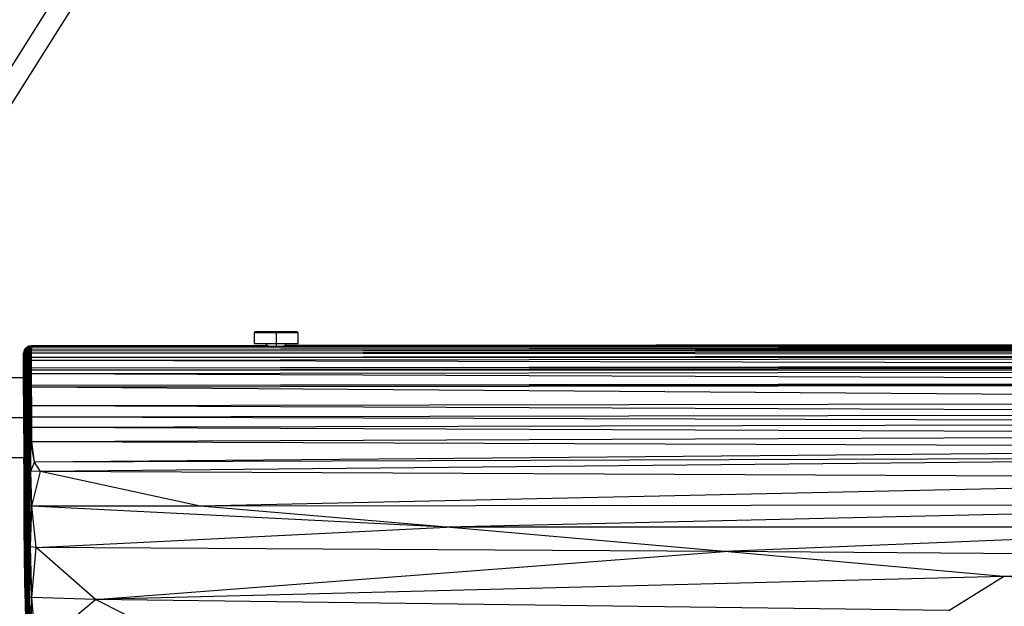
# Paper-space layout '_Posterior' of a CAD drawing. Header units: millimetres. Extents: x -674 to 124, y -13 to 1988.
# Tile 3 of 11: x -549 to -302, y 105 to 252. Entities that reach past the tile are written whole.
import ezdxf

# ---------------------------------------------------------------- set-up
doc = ezdxf.new("R2010")
doc.units = ezdxf.units.MM

psp = doc.layouts.new('_Posterior')

# ---------------------------------------------------------------- linework, layer by layer
at = {"color": 7, "linetype": 'Continuous', "lineweight": 25}
for p, q in [((-592.26, 175.03), (-383.85, 505.14)), ((-588.03, 172.36), (-379.62, 502.47)), ((-490.15, 173.56), (-490.45, 173.26)), ((-490.45, 173.26), (-490.45, 170.56)), ((-479.45, 173.26), (-490.45, 173.26)), ((-490.15, 173.56), (-479.75, 173.56)), ((-484.95, 173.56), (-484.95, 169.88)), ((-479.45, 173.26), (-479.75, 173.56)), ((-479.45, 170.56), (-479.45, 173.26)), ((-0.9, 170.46), (-546.28, 169.8)), ((-490.45, 170.56), (-479.45, 170.56)), ((-487.45, 170.56), (-487.45, 170.03)), ((-63.95, 170.4), (-483.04, 169.99)), ((-65.27, 170.51), (-482.94, 170.01)), ((-65.3, 170.52), (-482.76, 170.03)), ((-65.47, 170.54), (-482.74, 170.04)), ((-482.45, 170.04), (-482.45, 170.56)), ((-65.75, 170.54), (-482.45, 170.04)), ((-65.59, 170.54), (-482.45, 170.04)), ((-548.26, 168.27), (-548.28, 167.92)), ((-548.26, 168.27), (-548.28, 167.94)), ((-548.26, 168.24), (-548.28, 167.8)), ((-548.26, 168.24), (-548.28, 167.92)), ((-548.25, 168.12), (-548.28, 167.8)), ((-548.28, 167.94), (-548.28, 167.92)), ((-548.28, 167.94), (-548.26, 163.82)), ((-548.28, 167.94), (-548.26, 163.49)), ((-548.28, 167.6), (-548.28, 167.94)), ((-548.28, 167.92), (-548.28, 167.8)), ((-548.28, 167.92), (-548.26, 163.82)), ((-548.28, 167.92), (-548.26, 163.82)), ((-548.25, 168.12), (-548.27, 167.17)), ((-548.18, 168.58), (-548.26, 168.24)), ((-548.18, 168.58), (-548.26, 168.27)), ((-548.18, 168.55), (-548.26, 168.24)), ((-548.26, 168.24), (-548.26, 168.27)), ((-548.25, 168.12), (-548.26, 168.24)), ((-548.18, 168.55), (-548.25, 168.12)), ((-548.18, 168.43), (-548.25, 167.48)), ((-548.18, 168.43), (-548.25, 168.12)), ((-548.25, 167.48), (-548.25, 168.12)), ((-548.07, 168.87), (-548.18, 168.55)), ((-548.07, 168.87), (-548.18, 168.58)), ((-548.06, 168.85), (-548.18, 168.43)), ((-548.06, 168.85), (-548.18, 168.55)), ((-548.06, 168.72), (-548.18, 167.77)), ((-548.06, 168.72), (-548.18, 168.43)), ((-548.18, 168.58), (-548.18, 168.55)), ((-548.18, 168.55), (-548.18, 168.43)), ((-548.18, 168.43), (-548.18, 167.77)), ((-548.06, 168.05), (-548.18, 167.77)), ((-548.06, 168.05), (-548.17, 166.87)), ((-547.9, 169.15), (-548.07, 168.87)), ((-548.07, 168.87), (-548.06, 168.85)), ((-547.9, 169.15), (-548.06, 168.85)), ((-547.9, 169.12), (-548.06, 168.72)), ((-547.9, 169.12), (-548.06, 168.85)), ((-547.9, 168.99), (-548.06, 168.05)), ((-547.9, 168.99), (-548.06, 168.72)), ((-548.06, 168.85), (-548.06, 168.72)), ((-548.06, 168.72), (-548.06, 168.05)), ((-547.9, 168.31), (-548.06, 168.05)), ((-548.05, 167.14), (-548.06, 168.05)), ((-547.9, 168.31), (-548.05, 167.14)), ((-547.7, 169.39), (-547.9, 169.12)), ((-547.7, 169.39), (-547.9, 169.15)), ((-547.7, 169.36), (-547.9, 168.99)), ((-547.7, 169.36), (-547.9, 169.12)), ((-547.7, 169.23), (-547.9, 168.31)), ((-547.7, 169.23), (-547.9, 168.99)), ((-547.9, 169.15), (-547.9, 169.12)), ((-547.9, 169.12), (-547.9, 168.99)), ((-547.9, 168.99), (-547.9, 168.31)), ((-547.69, 168.54), (-547.9, 168.31)), ((-547.89, 167.38), (-547.9, 168.31)), ((-547.69, 168.54), (-547.89, 167.38)), ((-547.46, 169.59), (-547.7, 169.36)), ((-547.46, 169.59), (-547.7, 169.39)), ((-547.46, 169.56), (-547.7, 169.23)), ((-547.46, 169.56), (-547.7, 169.36)), ((-547.46, 169.43), (-547.7, 169.23)), ((-547.7, 169.39), (-547.7, 169.36)), ((-547.7, 169.36), (-547.7, 169.23)), ((-547.7, 169.23), (-547.69, 168.54)), ((-547.46, 169.43), (-547.69, 168.54)), ((-547.45, 168.74), (-547.69, 167.6)), ((-547.45, 168.74), (-547.69, 168.54)), ((-547.69, 167.6), (-547.69, 168.54)), ((-547.19, 169.76), (-547.46, 169.56)), ((-547.19, 169.76), (-547.46, 169.59)), ((-547.19, 169.73), (-547.46, 169.43)), ((-547.19, 169.73), (-547.46, 169.56)), ((-547.19, 169.6), (-547.46, 169.43)), ((-547.46, 169.59), (-547.46, 169.56)), ((-547.46, 169.56), (-547.46, 169.43)), ((-547.46, 169.43), (-547.45, 168.74)), ((-547.19, 169.6), (-547.45, 168.74)), ((-547.19, 168.89), (-547.45, 167.78)), ((-547.19, 168.89), (-547.45, 168.74)), ((-547.45, 167.78), (-547.45, 168.74)), ((-547.18, 167.93), (-547.45, 167.78)), ((-547.18, 167.93), (-547.44, 166)), ((-546.9, 169.87), (-547.19, 169.73)), ((-546.9, 169.87), (-547.19, 169.76)), ((-546.9, 169.84), (-547.19, 169.6)), ((-546.9, 169.84), (-547.19, 169.73)), ((-547.19, 169.76), (-547.19, 169.73)), ((-547.19, 169.73), (-547.19, 169.6)), ((-546.9, 169.71), (-547.19, 168.89)), ((-546.9, 169.71), (-547.19, 169.6)), ((-547.19, 169.6), (-547.19, 168.89)), ((-546.9, 169), (-547.19, 168.89)), ((-547.18, 167.93), (-547.19, 168.89)), ((-546.9, 169), (-547.18, 167.93)), ((-546.89, 168.04), (-547.18, 167.93)), ((-547.17, 166.14), (-547.18, 167.93)), ((-546.89, 168.04), (-547.17, 166.14)), ((-546.6, 169.94), (-546.9, 169.84)), ((-546.6, 169.94), (-546.9, 169.87)), ((-546.6, 169.91), (-546.9, 169.71)), ((-546.6, 169.91), (-546.9, 169.84)), ((-546.9, 169.87), (-546.9, 169.84)), ((-546.9, 169.84), (-546.9, 169.71)), ((-546.59, 169.78), (-546.9, 169)), ((-546.59, 169.78), (-546.9, 169.71)), ((-546.9, 169.71), (-546.9, 169)), ((-546.59, 169.07), (-546.9, 169)), ((-546.89, 168.04), (-546.9, 169)), ((-546.59, 169.07), (-546.89, 168.04)), ((-546.58, 168.1), (-546.89, 168.04)), ((-546.88, 166.23), (-546.89, 168.04)), ((-546.58, 168.1), (-546.88, 166.23)), ((-546.28, 169.96), (-546.6, 169.91)), ((-546.28, 169.96), (-546.6, 169.94)), ((-546.28, 169.96), (-546.6, 169.94)), ((-546.6, 169.91), (-546.6, 169.94)), ((-546.28, 169.93), (-546.6, 169.91)), ((-546.59, 169.78), (-546.6, 169.91)), ((-546.28, 169.93), (-546.59, 169.78)), ((-546.28, 169.8), (-546.59, 169.78)), ((-546.59, 169.78), (-546.59, 169.07)), ((-546.28, 169.53), (-546.59, 169.78)), ((-546.59, 169.07), (-546.28, 169.53)), ((-546.28, 169.09), (-546.59, 169.07)), ((-546.58, 168.1), (-546.59, 169.07)), ((-546.27, 168.62), (-546.59, 169.07)), ((-546.58, 168.1), (-546.27, 168.62)), ((-546.27, 168.12), (-546.58, 168.1)), ((-546.57, 166.29), (-546.58, 168.1)), ((-546.26, 167.04), (-546.58, 168.1)), ((-0.91, 170.19), (-546.28, 169.53)), ((-0.91, 170.19), (-546.28, 169.8)), ((-487.16, 170.03), (-546.28, 169.96)), ((-487.45, 170.03), (-546.28, 169.96)), ((-487.14, 170.03), (-546.28, 169.96)), ((-487.45, 170.03), (-546.28, 169.96)), ((-486.95, 170), (-546.28, 169.93)), ((-486.86, 169.99), (-546.28, 169.93)), ((-546.28, 169.96), (-546.28, 169.93)), ((-546.28, 169.96), (-546.28, 169.96)), ((-546.28, 169.93), (-546.28, 169.8)), ((-546.28, 169.8), (-546.28, 169.53)), ((-0.92, 169.75), (-546.28, 169.09)), ((-0.92, 169.75), (-546.28, 169.53)), ((-546.28, 169.53), (-546.28, 169.09)), ((-0.92, 169.28), (-546.28, 169.09)), ((-546.27, 168.62), (-546.28, 169.09)), ((-0.92, 169.28), (-546.27, 168.62)), ((-0.93, 168.78), (-546.27, 168.12)), ((-0.93, 168.78), (-546.27, 168.62)), ((-546.27, 168.12), (-546.27, 168.62)), ((-0.95, 167.71), (-546.27, 168.12)), ((-546.26, 167.04), (-546.27, 168.12)), ((-548.28, 167.8), (-548.27, 167.17)), ((-548.28, 167.8), (-548.25, 163.52)), ((-548.28, 167.8), (-548.26, 163.82)), ((-548.28, 167.6), (-548.26, 163.49)), ((-548.28, 167.6), (-548.25, 162.86)), ((-548.28, 166.8), (-548.28, 167.6)), ((-548.28, 166.8), (-548.25, 162.86)), ((-548.28, 166.8), (-548.25, 162.55)), ((-548.27, 165.56), (-548.28, 166.8)), ((-548.25, 167.48), (-548.27, 166.3)), ((-548.25, 167.48), (-548.27, 167.17)), ((-548.27, 167.17), (-548.27, 166.3)), ((-548.27, 167.17), (-548.25, 163.4)), ((-548.27, 167.17), (-548.25, 163.52)), ((-548.25, 166.59), (-548.27, 166.3)), ((-548.27, 166.3), (-548.26, 164.64)), ((-548.27, 166.3), (-548.25, 162.62)), ((-548.27, 166.3), (-548.25, 163.4)), ((-548.27, 165.56), (-548.25, 162.55)), ((-548.27, 165.14), (-548.27, 165.56)), ((-548.27, 165.56), (-548.25, 161.97)), ((-548.25, 166.59), (-548.26, 164.64)), ((-548.18, 167.77), (-548.25, 166.59)), ((-548.18, 167.77), (-548.25, 167.48)), ((-548.25, 167.48), (-548.25, 166.59)), ((-548.17, 166.87), (-548.25, 166.59)), ((-548.25, 166.59), (-548.24, 164.91)), ((-548.17, 166.87), (-548.24, 164.91)), ((-548.17, 166.87), (-548.18, 167.77)), ((-548.05, 167.14), (-548.17, 166.87)), ((-548.16, 165.17), (-548.17, 166.87)), ((-548.05, 167.14), (-548.16, 165.17)), ((-548.04, 165.41), (-548.16, 165.17)), ((-548.04, 165.41), (-548.15, 162.89)), ((-547.89, 167.38), (-548.05, 167.14)), ((-548.04, 165.41), (-548.05, 167.14)), ((-547.89, 167.38), (-548.04, 165.41)), ((-547.88, 165.63), (-548.04, 165.41)), ((-548.03, 163.11), (-548.04, 165.41)), ((-547.88, 165.63), (-548.03, 163.11)), ((-547.69, 167.6), (-547.89, 167.38)), ((-547.88, 165.63), (-547.89, 167.38)), ((-547.69, 167.6), (-547.88, 165.63)), ((-547.68, 165.83), (-547.88, 165.63)), ((-547.87, 163.31), (-547.88, 165.63)), ((-547.68, 165.83), (-547.87, 163.31)), ((-547.45, 167.78), (-547.69, 167.6)), ((-547.68, 165.83), (-547.69, 167.6)), ((-547.45, 167.78), (-547.68, 165.83)), ((-547.44, 166), (-547.68, 165.83)), ((-547.66, 163.49), (-547.68, 165.83)), ((-547.44, 166), (-547.66, 163.49)), ((-547.44, 166), (-547.45, 167.78)), ((-547.17, 166.14), (-547.44, 166)), ((-547.42, 163.65), (-547.44, 166)), ((-547.17, 166.14), (-547.42, 163.65)), ((-546.88, 166.23), (-547.17, 166.14)), ((-547.16, 163.77), (-547.17, 166.14)), ((-546.88, 166.23), (-547.16, 163.77)), ((-546.57, 166.29), (-546.88, 166.23)), ((-546.87, 163.86), (-546.88, 166.23)), ((-546.57, 166.29), (-546.87, 163.86)), ((-546.57, 166.29), (-546.26, 167.04)), ((-546.26, 166.3), (-546.57, 166.29)), ((-546.25, 164.43), (-546.57, 166.29)), ((-546.56, 163.91), (-546.57, 166.29)), ((-0.95, 167.71), (-546.26, 167.04)), ((-0.95, 166.98), (-546.26, 167.04)), ((-546.26, 166.3), (-546.26, 167.04)), ((-0.95, 166.98), (-546.26, 166.3)), ((-546.25, 164.43), (-546.26, 166.3)), ((-1.11, 165.11), (-546.26, 166.3)), ((-548.26, 163.12), (-548.27, 165.14)), ((-548.27, 165.14), (-548.25, 161.97)), ((-548.27, 165.14), (-548.25, 161.97)), ((-548.24, 164.91), (-548.26, 164.64)), ((-548.26, 164.64), (-548.25, 162.41)), ((-548.26, 164.64), (-548.24, 161.22)), ((-548.26, 164.64), (-548.25, 162.62)), ((-548.25, 163.52), (-548.26, 163.82)), ((-548.26, 163.82), (-548.26, 163.82)), ((-548.26, 163.82), (-548.26, 163.49)), ((-548.26, 163.82), (-548.26, 163.81)), ((-548.26, 163.82), (-548.26, 163.81)), ((-548.26, 163.49), (-548.25, 162.86)), ((-548.26, 163.49), (-548.25, 163.46)), ((-548.26, 163.49), (-548.25, 163.49)), ((-548.26, 163.12), (-548.26, 161.97)), ((-548.26, 163.12), (-548.25, 161.97)), ((-548.26, 163.12), (-548.25, 161.97)), ((-548.24, 164.91), (-548.25, 162.41)), ((-548.25, 163.4), (-548.25, 163.52)), ((-548.25, 162.62), (-548.25, 163.4)), ((-548.25, 162.86), (-548.25, 162.92)), ((-548.16, 165.17), (-548.24, 164.91)), ((-548.24, 164.91), (-548.22, 162.65)), ((-548.16, 165.17), (-548.22, 162.65)), ((-548.15, 162.89), (-548.22, 161.78)), ((-548.15, 162.89), (-548.22, 162.65)), ((-548.15, 162.89), (-548.16, 165.17)), ((-548.03, 163.11), (-548.15, 162.89)), ((-548.14, 162), (-548.15, 162.89)), ((-548.03, 163.11), (-548.14, 162)), ((-547.87, 163.31), (-548.03, 162.22)), ((-547.87, 163.31), (-548.03, 163.11)), ((-548.03, 162.22), (-548.03, 163.11)), ((-547.66, 163.49), (-547.87, 163.31)), ((-547.86, 162.42), (-547.87, 163.31)), ((-547.66, 163.49), (-547.86, 162.42)), ((-547.42, 163.65), (-547.66, 162.59)), ((-547.42, 163.65), (-547.66, 163.49)), ((-547.66, 162.59), (-547.66, 163.49)), ((-547.16, 163.77), (-547.42, 162.74)), ((-547.16, 163.77), (-547.42, 163.65)), ((-547.42, 162.74), (-547.42, 163.65)), ((-546.87, 163.86), (-547.16, 163.77)), ((-547.15, 162.86), (-547.16, 163.77)), ((-546.87, 163.86), (-547.15, 162.86)), ((-546.86, 162.94), (-547.15, 162.86)), ((-546.86, 162.94), (-547.13, 159.49)), ((-546.56, 163.91), (-546.87, 163.86)), ((-546.86, 162.94), (-546.87, 163.86)), ((-546.56, 163.91), (-546.86, 162.94)), ((-546.55, 162.99), (-546.86, 162.94)), ((-546.84, 159.57), (-546.86, 162.94)), ((-546.55, 162.99), (-546.84, 159.57)), ((-546.25, 164.43), (-546.56, 163.91)), ((-546.25, 163.92), (-546.56, 163.91)), ((-546.55, 162.99), (-546.56, 163.91)), ((-546.55, 162.99), (-546.25, 163.92)), ((-546.24, 163), (-546.55, 162.99)), ((-546.53, 159.61), (-546.55, 162.99)), ((-546.22, 160.07), (-546.55, 162.99)), ((-1.11, 165.11), (-546.25, 164.43)), ((-1.29, 164.6), (-546.25, 163.92)), ((-1.29, 164.6), (-546.25, 164.43)), ((-546.25, 163.92), (-546.25, 164.43)), ((-1.54, 163.68), (-546.25, 163.92)), ((-546.24, 163), (-546.25, 163.92)), ((-1.54, 163.68), (-546.24, 163)), ((-4.94, 160.77), (-546.24, 163)), ((-546.22, 160.07), (-546.24, 163)), ((-548.25, 161.97), (-589.26, 161.97)), ((-548.25, 162.86), (-548.25, 162.55)), ((-548.25, 162.86), (-548.25, 162.81)), ((-548.22, 162.65), (-548.25, 162.41)), ((-548.24, 161.22), (-548.25, 162.62)), ((-548.25, 162.55), (-548.25, 161.97)), ((-548.25, 162.55), (-548.25, 162.49)), ((-548.25, 162.55), (-548.25, 162.55)), ((-548.25, 162.41), (-548.24, 161.54)), ((-548.25, 162.41), (-548.23, 158.97)), ((-548.25, 162.41), (-548.24, 161.22)), ((-548.22, 162.65), (-548.24, 161.54)), ((-548.22, 161.78), (-548.24, 161.54)), ((-548.24, 161.54), (-548.22, 158.31)), ((-548.24, 161.54), (-548.21, 156.02)), ((-548.24, 161.54), (-548.23, 158.97)), ((-548.23, 158.97), (-548.24, 161.22)), ((-548.22, 162.65), (-548.22, 161.78)), ((-548.14, 162), (-548.22, 161.78)), ((-548.22, 161.78), (-548.2, 158.53)), ((-548.22, 161.78), (-548.22, 158.31)), ((-548.14, 162), (-548.2, 158.53)), ((-548.03, 162.22), (-548.14, 162)), ((-548.12, 158.73), (-548.14, 162)), ((-548.03, 162.22), (-548.12, 158.73)), ((-547.86, 162.42), (-548.03, 162.22)), ((-548.01, 158.92), (-548.03, 162.22)), ((-547.86, 162.42), (-548.01, 158.92)), ((-547.66, 162.59), (-547.86, 162.42)), ((-547.84, 159.1), (-547.86, 162.42)), ((-547.66, 162.59), (-547.84, 159.1)), ((-547.42, 162.74), (-547.66, 162.59)), ((-547.64, 159.26), (-547.66, 162.59)), ((-547.42, 162.74), (-547.64, 159.26)), ((-547.15, 162.86), (-547.42, 162.74)), ((-547.4, 159.39), (-547.42, 162.74)), ((-547.15, 162.86), (-547.4, 159.39)), ((-547.13, 159.49), (-547.15, 162.86)), ((-4.94, 160.77), (-546.22, 160.07)), ((-548.21, 156.02), (-548.23, 158.97)), ((-548.2, 158.53), (-548.22, 158.31)), ((-548.22, 158.31), (-548.19, 153.83)), ((-548.22, 158.31), (-548.2, 154.74)), ((-548.22, 158.31), (-548.21, 156.02)), ((-548.12, 158.73), (-548.2, 158.53)), ((-548.2, 158.53), (-548.17, 154.02)), ((-548.2, 158.53), (-548.19, 153.83)), ((-548.12, 158.73), (-548.17, 154.02)), ((-548.01, 158.92), (-548.12, 158.73)), ((-548.1, 154.2), (-548.12, 158.73)), ((-548.01, 158.92), (-548.1, 154.2)), ((-547.84, 159.1), (-548.01, 158.92)), ((-547.98, 154.37), (-548.01, 158.92)), ((-547.84, 159.1), (-547.98, 154.37)), ((-547.64, 159.26), (-547.84, 159.1)), ((-547.81, 154.53), (-547.84, 159.1)), ((-547.64, 159.26), (-547.81, 154.53)), ((-547.4, 159.39), (-547.64, 159.26)), ((-547.61, 154.67), (-547.64, 159.26)), ((-547.4, 159.39), (-547.61, 154.67)), ((-547.13, 159.49), (-547.4, 159.39)), ((-547.37, 154.78), (-547.4, 159.39)), ((-547.13, 159.49), (-547.37, 154.78)), ((-546.84, 159.57), (-547.13, 159.49)), ((-547.1, 154.87), (-547.13, 159.49)), ((-546.84, 159.57), (-547.1, 154.87)), ((-546.53, 159.61), (-546.84, 159.57)), ((-546.81, 154.94), (-546.84, 159.57)), ((-546.53, 159.61), (-546.81, 154.94)), ((-546.22, 160.07), (-546.53, 159.61)), ((-546.22, 159.62), (-546.53, 159.61)), ((-546.51, 154.98), (-546.53, 159.61)), ((-546.51, 154.98), (-546.22, 159.62)), ((-5.7, 160.28), (-546.22, 159.62)), ((-5.7, 160.28), (-546.22, 160.07)), ((-546.22, 159.62), (-546.22, 160.07)), ((-546.19, 154.98), (-546.22, 159.62)), ((-13.42, 155.77), (-546.22, 159.62)), ((-548.2, 154.74), (-548.21, 156.02)), ((-13.42, 155.77), (-546.19, 154.98)), ((-548.19, 153.83), (-548.2, 154.74)), ((-548.17, 150.5), (-548.2, 154.74)), ((-548.17, 154.02), (-548.19, 153.83)), ((-548.19, 153.83), (-548.16, 148.49)), ((-548.19, 153.83), (-548.17, 150.5)), ((-548.1, 154.2), (-548.17, 154.02)), ((-548.17, 154.02), (-548.13, 148.66)), ((-548.17, 154.02), (-548.16, 148.49)), ((-548.1, 154.2), (-548.13, 148.66)), ((-547.98, 154.37), (-548.1, 154.2)), ((-548.06, 148.82), (-548.1, 154.2)), ((-547.98, 154.37), (-548.06, 148.82)), ((-547.81, 154.53), (-547.98, 154.37)), ((-547.94, 148.97), (-547.98, 154.37)), ((-547.81, 154.53), (-547.94, 148.97)), ((-547.61, 154.67), (-547.81, 154.53)), ((-547.78, 149.11), (-547.81, 154.53)), ((-547.61, 154.67), (-547.78, 149.11)), ((-547.37, 154.78), (-547.61, 154.67)), ((-547.57, 149.23), (-547.61, 154.67)), ((-547.37, 154.78), (-547.57, 149.23)), ((-547.1, 154.87), (-547.37, 154.78)), ((-547.33, 149.34), (-547.37, 154.78)), ((-547.1, 154.87), (-547.33, 149.34)), ((-546.81, 154.94), (-547.1, 154.87)), ((-547.07, 149.42), (-547.1, 154.87)), ((-546.81, 154.94), (-547.07, 149.42)), ((-546.51, 154.98), (-546.81, 154.94)), ((-546.77, 149.47), (-546.81, 154.94)), ((-546.77, 149.47), (-546.51, 154.98)), ((-546.47, 149.51), (-546.51, 154.98)), ((-546.17, 152.14), (-546.51, 154.98)), ((-546.19, 154.98), (-546.51, 154.98)), ((-546.17, 152.14), (-546.19, 154.98)), ((-26.1, 152.88), (-546.19, 154.98)), ((-548.18, 151.97), (-624, 151.97)), ((-546.47, 149.51), (-546.17, 152.14)), ((-26.1, 152.88), (-546.17, 152.14)), ((-77.55, 150.7), (-546.17, 152.14)), ((-546.15, 149.51), (-546.17, 152.14)), ((-77.55, 150.7), (-546.15, 149.51)), ((-548.16, 148.49), (-548.17, 150.5)), ((-548.13, 145.19), (-548.17, 150.5)), ((-548.13, 148.66), (-548.16, 148.49)), ((-548.16, 148.49), (-548.13, 145.19)), ((-548.16, 148.49), (-548.13, 144.95)), ((-548.06, 148.82), (-548.13, 148.66)), ((-548.13, 148.66), (-548.11, 145.1)), ((-548.13, 148.66), (-548.13, 144.95)), ((-548.06, 148.82), (-548.11, 145.1)), ((-547.94, 148.97), (-548.06, 148.82)), ((-548.03, 145.26), (-548.06, 148.82)), ((-547.94, 148.97), (-548.03, 145.26)), ((-547.78, 149.11), (-547.94, 148.97)), ((-547.92, 145.4), (-547.94, 148.97)), ((-547.78, 149.11), (-547.92, 145.4)), ((-547.57, 149.23), (-547.78, 149.11)), ((-547.75, 145.53), (-547.78, 149.11)), ((-547.57, 149.23), (-547.75, 145.53)), ((-547.33, 149.34), (-547.57, 149.23)), ((-547.55, 145.64), (-547.57, 149.23)), ((-547.33, 149.34), (-547.55, 145.64)), ((-547.07, 149.42), (-547.33, 149.34)), ((-547.31, 145.74), (-547.33, 149.34)), ((-547.07, 149.42), (-547.31, 145.74)), ((-546.77, 149.47), (-547.07, 149.42)), ((-547.04, 145.81), (-547.07, 149.42)), ((-547.04, 145.81), (-546.77, 149.47)), ((-546.47, 149.51), (-546.77, 149.47)), ((-546.75, 145.87), (-546.77, 149.47)), ((-546.75, 145.87), (-546.47, 149.51)), ((-546.44, 145.89), (-546.47, 149.51)), ((-546.15, 149.51), (-546.47, 149.51)), ((-546.44, 145.89), (-546.15, 149.51)), ((-93.57, 147.72), (-546.15, 149.51)), ((-546.13, 145.9), (-546.15, 149.51)), ((-547.55, 145.64), (-547.75, 145.53)), ((-547.55, 145.64), (-547.7, 138.27)), ((-547.31, 145.74), (-547.55, 145.64)), ((-547.49, 138.37), (-547.55, 145.64)), ((-547.31, 145.74), (-547.49, 138.37)), ((-547.04, 145.81), (-547.31, 145.74)), ((-547.25, 138.45), (-547.31, 145.74)), ((-547.25, 138.45), (-547.04, 145.81)), ((-546.75, 145.87), (-547.04, 145.81)), ((-546.98, 138.52), (-547.04, 145.81)), ((-546.98, 138.52), (-546.75, 145.87)), ((-546.44, 145.89), (-546.75, 145.87)), ((-546.69, 138.56), (-546.75, 145.87)), ((-546.69, 138.56), (-546.44, 145.89)), ((-546.13, 145.9), (-546.44, 145.89)), ((-546.38, 138.58), (-546.44, 145.89)), ((-545.46, 140.87), (-546.44, 145.89)), ((-93.57, 147.72), (-546.13, 145.9)), ((-545.46, 140.87), (-546.13, 145.9)), ((-137.48, 144.41), (-546.13, 145.9)), ((-548.13, 145.19), (-548.08, 137.77)), ((-548.13, 145.19), (-548.13, 144.95)), ((-548.08, 138.19), (-548.13, 145.19)), ((-548.11, 145.1), (-548.13, 144.95)), ((-548.13, 144.95), (-548.08, 137.77)), ((-548.03, 145.26), (-548.11, 145.1)), ((-548.11, 145.1), (-548.05, 137.89)), ((-548.11, 145.1), (-548.08, 137.77)), ((-548.03, 145.26), (-548.05, 137.89)), ((-547.92, 145.4), (-548.03, 145.26)), ((-547.98, 138.02), (-548.03, 145.26)), ((-547.92, 145.4), (-547.98, 138.02)), ((-547.75, 145.53), (-547.92, 145.4)), ((-547.86, 138.15), (-547.92, 145.4)), ((-547.75, 145.53), (-547.86, 138.15)), ((-547.7, 138.27), (-547.75, 145.53)), ((-137.48, 144.41), (-545.46, 140.87)), ((-624, 141.97), (-548.11, 141.97)), ((-548.13, 138.87), (-548.15, 141.97)), ((-548.15, 141.97), (-548.12, 136.71)), ((-548.15, 141.97), (-548.13, 138.87)), ((-548.15, 141.97), (-548.13, 138.87)), ((-548.15, 141.97), (-548.09, 132.48)), ((-548.13, 138.87), (-548.13, 141.97)), ((-548.12, 141.97), (-548.1, 138.71)), ((-546.38, 138.58), (-545.46, 140.87)), ((-187.05, 142.03), (-545.46, 140.87)), ((-544, 138.53), (-545.46, 140.87)), ((-187.05, 142.03), (-544, 138.53)), ((-548.13, 138.87), (-548.1, 138.71)), ((-548.09, 132.48), (-548.13, 138.87)), ((-548.1, 138.71), (-548.09, 139.89)), ((-548.1, 138.71), (-548.06, 132.34)), ((-548.09, 132.48), (-548.1, 138.71)), ((-548.1, 138.71), (-548.08, 138.68)), ((-547.7, 138.27), (-547.86, 138.15)), ((-547.7, 138.27), (-547.78, 129.52)), ((-547.49, 138.37), (-547.7, 138.27)), ((-547.62, 129.63), (-547.7, 138.27)), ((-547.49, 138.37), (-547.62, 129.63)), ((-547.25, 138.45), (-547.49, 138.37)), ((-547.42, 129.71), (-547.49, 138.37)), ((-547.42, 129.71), (-547.25, 138.45)), ((-546.98, 138.52), (-547.25, 138.45)), ((-547.18, 129.79), (-547.25, 138.45)), ((-547.18, 129.79), (-546.98, 138.52)), ((-546.69, 138.56), (-546.98, 138.52)), ((-546.91, 129.84), (-546.98, 138.52)), ((-546.91, 129.84), (-546.69, 138.56)), ((-546.38, 138.58), (-546.69, 138.56)), ((-546.62, 129.88), (-546.69, 138.56)), ((-546.62, 129.88), (-546.38, 138.58)), ((-544, 138.53), (-546.38, 138.58)), ((-546.15, 129.85), (-546.38, 138.58)), ((-546.15, 129.85), (-544, 138.53)), ((-503.96, 129.82), (-544, 138.53)), ((-182.92, 136.75), (-544, 138.53)), ((-548.12, 136.71), (-548.09, 132.48)), ((-548.12, 136.71), (-548.05, 125.65)), ((-548.12, 136.71), (-548.09, 130.75)), ((-548, 129.32), (-548.08, 138.19)), ((-548.08, 138.19), (-548.08, 137.77)), ((-548.08, 138.19), (-548.01, 130.2)), ((-548.05, 137.89), (-548.08, 137.77)), ((-548.08, 137.77), (-548, 129.32)), ((-547.98, 138.02), (-548.05, 137.89)), ((-548.05, 137.89), (-547.98, 129.29)), ((-548.05, 137.89), (-548, 129.32)), ((-547.86, 138.15), (-547.98, 138.02)), ((-547.9, 129.41), (-547.98, 138.02)), ((-547.98, 138.02), (-547.98, 129.29)), ((-547.86, 138.15), (-547.9, 129.41)), ((-547.78, 129.52), (-547.86, 138.15)), ((-182.92, 136.75), (-503.96, 129.82)), ((-548.06, 132.34), (-548.05, 134.6)), ((-548.09, 132.48), (-548.06, 132.34)), ((-548.05, 125.65), (-548.09, 132.48)), ((-548.06, 132.34), (-548.02, 125.52)), ((-548.05, 125.65), (-548.06, 132.34)), ((-548.06, 132.34), (-548.03, 132.27)), ((-548.09, 130.75), (-548.05, 125.65)), ((-548.05, 124.44), (-548.09, 130.75)), ((-548.02, 125.52), (-548, 129.12)), ((-548, 129.32), (-548.01, 130.2)), ((-548.01, 130.2), (-547.99, 127.93)), ((-547.98, 129.29), (-548, 129.32)), ((-547.91, 119.54), (-548, 129.32)), ((-548, 129.32), (-547.99, 127.93)), ((-547.9, 129.41), (-547.98, 129.29)), ((-547.98, 129.29), (-547.87, 119.13)), ((-547.98, 129.29), (-547.91, 119.54)), ((-547.78, 129.52), (-547.9, 129.41)), ((-547.8, 119.22), (-547.9, 129.41)), ((-547.9, 129.41), (-547.87, 119.13)), ((-547.78, 129.52), (-547.8, 119.22)), ((-547.62, 129.63), (-547.78, 129.52)), ((-547.68, 119.32), (-547.78, 129.52)), ((-547.62, 129.63), (-547.68, 119.32)), ((-547.42, 129.71), (-547.62, 129.63)), ((-547.52, 119.41), (-547.62, 129.63)), ((-547.52, 119.41), (-547.42, 129.71)), ((-547.18, 129.79), (-547.42, 129.71)), ((-547.31, 119.48), (-547.42, 129.71)), ((-547.31, 119.48), (-547.18, 129.79)), ((-546.91, 129.84), (-547.18, 129.79)), ((-547.07, 119.55), (-547.18, 129.79)), ((-547.07, 119.55), (-546.91, 129.84)), ((-546.62, 129.88), (-546.91, 129.84)), ((-546.8, 119.59), (-546.91, 129.84)), ((-546.8, 119.59), (-546.62, 129.88)), ((-546.51, 119.62), (-546.62, 129.88)), ((-546.15, 129.85), (-546.62, 129.88)), ((-546.51, 119.62), (-546.15, 129.85)), ((-442.22, 124.55), (-546.15, 129.85)), ((-545.08, 119.44), (-546.15, 129.85)), ((-503.96, 129.82), (-546.15, 129.85)), ((-194.15, 130.23), (-503.96, 129.82)), ((-442.22, 124.55), (-503.96, 129.82)), ((-194.15, 130.23), (-442.22, 124.55)), ((-547.91, 119.54), (-547.99, 127.93)), ((-547.99, 127.93), (-547.89, 117.59)), ((-548.05, 125.65), (-548.02, 125.52)), ((-548, 118.42), (-548.05, 125.65)), ((-548.05, 125.65), (-548.05, 124.44)), ((-548.05, 124.44), (-548, 118.42)), ((-548, 117.8), (-548.05, 124.44)), ((-547.97, 118.3), (-548.02, 125.52)), ((-548, 118.42), (-548.02, 125.52)), ((-548.02, 125.52), (-547.97, 125.43)), ((-547.97, 118.3), (-547.95, 123.85)), ((-545.08, 119.44), (-442.22, 124.55)), ((-219.37, 124.59), (-442.22, 124.55)), ((-372.55, 118.48), (-442.22, 124.55)), ((-219.37, 124.59), (-372.55, 118.48)), ((-547.77, 107.78), (-547.91, 119.54)), ((-547.91, 119.54), (-547.89, 117.59)), ((-547.87, 119.13), (-547.91, 119.54)), ((-547.89, 118.18), (-547.9, 119.12)), ((-547.8, 119.22), (-547.87, 119.13)), ((-547.87, 119.13), (-547.72, 106.59)), ((-547.87, 119.13), (-547.77, 107.78)), ((-547.68, 119.32), (-547.8, 119.22)), ((-547.65, 106.59), (-547.8, 119.22)), ((-547.8, 119.22), (-547.72, 106.59)), ((-547.52, 119.41), (-547.68, 119.32)), ((-547.53, 106.68), (-547.68, 119.32)), ((-547.68, 119.32), (-547.65, 106.59)), ((-547.53, 106.68), (-547.52, 119.41)), ((-547.31, 119.48), (-547.52, 119.41)), ((-547.36, 106.76), (-547.52, 119.41)), ((-547.36, 106.76), (-547.31, 119.48)), ((-547.07, 119.55), (-547.31, 119.48)), ((-547.16, 106.83), (-547.31, 119.48)), ((-547.16, 106.83), (-547.07, 119.55)), ((-546.8, 119.59), (-547.07, 119.55)), ((-546.92, 106.88), (-547.07, 119.55)), ((-546.92, 106.88), (-546.8, 119.59)), ((-546.51, 119.62), (-546.8, 119.59)), ((-546.65, 106.92), (-546.8, 119.59)), ((-546.65, 106.92), (-546.51, 119.62)), ((-546.2, 106.93), (-546.51, 119.62)), ((-545.08, 119.44), (-546.51, 119.62)), ((-546.2, 106.93), (-545.08, 119.44)), ((-530.18, 106.45), (-545.08, 119.44)), ((-372.55, 118.48), (-545.08, 119.44)), ((-530.18, 106.45), (-372.55, 118.48)), ((-302.66, 112.16), (-372.55, 118.48)), ((-171.29, 116.93), (-372.55, 118.48)), ((-548, 118.42), (-547.97, 118.3)), ((-547.94, 110.79), (-548, 118.42)), ((-548, 117.8), (-548, 118.42)), ((-548, 117.8), (-547.94, 110.79)), ((-547.95, 110.85), (-548, 117.8)), ((-547.97, 118.3), (-547.89, 118.18)), ((-547.92, 110.68), (-547.97, 118.3)), ((-547.94, 110.79), (-547.97, 118.3)), ((-547.92, 110.68), (-547.89, 118.18)), ((-547.89, 118.18), (-547.89, 118.33)), ((-547.89, 118.18), (-547.84, 110.57)), ((-547.89, 118.18), (-547.89, 118.17)), ((-547.77, 107.78), (-547.89, 117.59)), ((-171.29, 116.93), (-302.66, 112.16)), ((-547.82, 112.47), (-547.84, 110.57)), ((-302.66, 112.16), (-530.18, 106.45)), ((-316.29, 103.7), (-302.66, 112.16)), ((-164.97, 107.6), (-302.66, 112.16)), ((-547.95, 110.85), (-547.94, 110.79)), ((-547.95, 110.85), (-547.73, 105.19)), ((-547.94, 110.79), (-547.92, 110.68)), ((-547.74, 105.23), (-547.94, 110.79)), ((-547.84, 110.57), (-547.92, 110.68)), ((-547.75, 106.28), (-547.92, 110.68)), ((-547.74, 105.36), (-547.92, 110.68)), ((-547.84, 110.57), (-547.78, 109.07)), ((-547.84, 110.57), (-547.77, 107.83)), ((-547.8, 110.54), (-547.84, 110.57)), ((-547.6, 95.42), (-547.77, 107.78)), ((-547.77, 107.78), (-547.72, 104.24)), ((-547.72, 106.59), (-547.77, 107.78)), ((-547.72, 106.59), (-547.54, 93.79)), ((-547.72, 106.59), (-547.6, 95.42)), ((-547.65, 106.59), (-547.72, 106.59)), ((-547.53, 106.68), (-547.65, 106.59)), ((-547.46, 93.76), (-547.65, 106.59)), ((-547.65, 106.59), (-547.54, 93.79)), ((-547.36, 106.76), (-547.53, 106.68)), ((-547.34, 93.86), (-547.53, 106.68)), ((-547.46, 93.76), (-547.53, 106.68)), ((-547.16, 106.83), (-547.36, 106.76)), ((-547.18, 93.93), (-547.36, 106.76)), ((-547.34, 93.86), (-547.36, 106.76)), ((-547.18, 93.93), (-547.16, 106.83)), ((-546.92, 106.88), (-547.16, 106.83)), ((-546.97, 94), (-547.16, 106.83)), ((-546.97, 94), (-546.92, 106.88)), ((-546.65, 106.92), (-546.92, 106.88)), ((-546.73, 94.06), (-546.92, 106.88)), ((-546.73, 94.06), (-546.65, 106.92)), ((-546.2, 106.93), (-546.65, 106.92)), ((-546.44, 94.11), (-546.65, 106.92)), ((-546.44, 94.11), (-546.2, 106.93)), ((-545.04, 94.1), (-546.2, 106.93)), ((-530.18, 106.45), (-546.2, 106.93)), ((-545.04, 94.1), (-530.18, 106.45)), ((-503.83, 93.09), (-530.18, 106.45)), ((-316.29, 103.7), (-530.18, 106.45))]:
    psp.add_line(p, q, dxfattribs=at)

doc.saveas('drawing.dxf')
